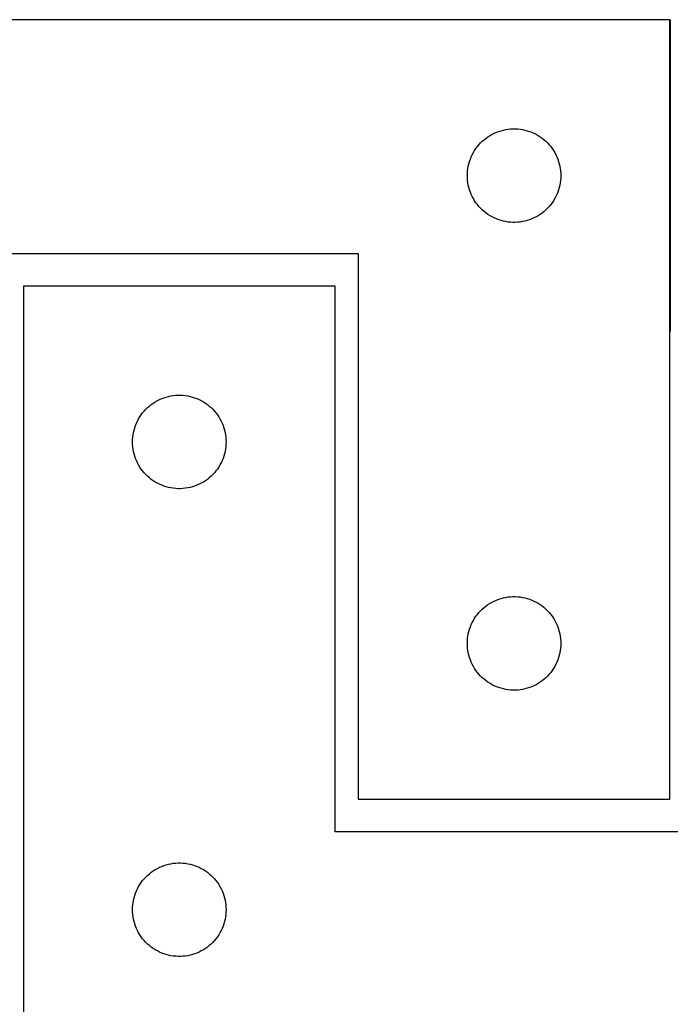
# Model space of a CAD drawing. Header units: millimetres. Extents: x 7 to 1493, y 7 to 2993.
# Tile 6 of 12: x 405 to 614, y 2417 to 2733. Entities that reach past the tile are written whole.
import ezdxf

# ---------------------------------------------------------------- set-up
doc = ezdxf.new("R2010")
doc.units = ezdxf.units.MM
doc.layers.add('COMMON', color=5, linetype='CONTINUOUS', true_color=0x0000ff)
doc.layers.add('CUT', color=7, linetype='CONTINUOUS', true_color=0x000000)

msp = doc.modelspace()

# ---------------------------------------------------------------- linework, layer by layer
at = {"layer": 'COMMON'}
msp.add_line((613.802524, 2732.733317), (613.802524, 2632.733317), dxfattribs=at)
at = {"layer": 'CUT'}
for p, q in [((613.702524, 2732.733317), (313.702524, 2732.733317)), ((613.702524, 2482.733317), (613.702524, 2732.733317)), ((557.343808, 2696.318851), (558.051605, 2696.628176)), ((558.051605, 2696.628176), (558.774388, 2696.900655)), ((558.774388, 2696.900655), (559.510239, 2697.135565)), ((559.510239, 2697.135565), (560.257208, 2697.332282)), ((560.257208, 2697.332282), (561.013312, 2697.490286)), ((561.013312, 2697.490286), (561.776549, 2697.609157)), ((561.776549, 2697.609157), (562.544892, 2697.68858)), ((562.544892, 2697.68858), (563.316305, 2697.728344)), ((563.316305, 2697.728344), (564.088743, 2697.728344)), ((564.088743, 2697.728344), (564.860156, 2697.68858)), ((564.860156, 2697.68858), (565.628499, 2697.609157)), ((565.628499, 2697.609157), (566.391735, 2697.490286)), ((566.391735, 2697.490286), (567.14784, 2697.332282)), ((567.14784, 2697.332282), (567.894808, 2697.135565)), ((567.894808, 2697.135565), (568.63066, 2696.900655)), ((568.63066, 2696.900655), (569.353442, 2696.628176)), ((569.353442, 2696.628176), (570.06124, 2696.318851)), ((552.960241, 2693.202479), (553.513424, 2693.741597)), ((553.513424, 2693.741597), (554.093626, 2694.251523)), ((554.093626, 2694.251523), (554.69931, 2694.730905)), ((554.69931, 2694.730905), (555.328868, 2695.178472)), ((555.328868, 2695.178472), (555.980632, 2695.593036)), ((555.980632, 2695.593036), (556.652873, 2695.973499)), ((556.652873, 2695.973499), (557.343808, 2696.318851)), ((570.06124, 2696.318851), (570.752175, 2695.973499)), ((570.752175, 2695.973499), (571.424416, 2695.593036)), ((571.424416, 2695.593036), (572.07618, 2695.178472)), ((572.07618, 2695.178472), (572.705738, 2694.730905)), ((572.705738, 2694.730905), (573.311422, 2694.251523)), ((573.311422, 2694.251523), (573.891624, 2693.741597)), ((573.891624, 2693.741597), (574.444807, 2693.202479)), ((550.285218, 2689.439724), (550.648245, 2690.121538)), ((550.648245, 2690.121538), (551.04589, 2690.78376)), ((551.04589, 2690.78376), (551.477099, 2691.424633)), ((551.477099, 2691.424633), (551.940727, 2692.042459)), ((551.940727, 2692.042459), (552.435545, 2692.635598)), ((552.435545, 2692.635598), (552.960241, 2693.202479)), ((574.444807, 2693.202479), (574.969503, 2692.635598)), ((574.969503, 2692.635598), (575.464321, 2692.042459)), ((575.464321, 2692.042459), (575.927949, 2691.424633)), ((575.927949, 2691.424633), (576.359157, 2690.78376)), ((576.359157, 2690.78376), (576.756802, 2690.121538)), ((576.756802, 2690.121538), (577.11983, 2689.439724)), ((549.197108, 2686.553383), (549.412993, 2687.295039)), ((549.412993, 2687.295039), (549.666772, 2688.024598)), ((549.666772, 2688.024598), (549.95777, 2688.740125)), ((549.95777, 2688.740125), (550.285218, 2689.439724)), ((577.11983, 2689.439724), (577.447277, 2688.740125)), ((577.447277, 2688.740125), (577.738276, 2688.024598)), ((577.738276, 2688.024598), (577.992055, 2687.295039)), ((577.992055, 2687.295039), (578.20794, 2686.553383)), ((548.722413, 2683.505498), (548.782026, 2684.275632)), ((548.782026, 2684.275632), (548.881205, 2685.041675)), ((548.881205, 2685.041675), (549.019689, 2685.801598)), ((549.019689, 2685.801598), (549.197108, 2686.553383)), ((578.20794, 2686.553383), (578.385359, 2685.801598)), ((578.385359, 2685.801598), (578.523842, 2685.041675)), ((578.523842, 2685.041675), (578.623022, 2684.275632)), ((578.623022, 2684.275632), (578.682635, 2683.505498)), ((548.702524, 2682.733317), (548.722413, 2683.505498)), ((548.722413, 2681.961135), (548.702524, 2682.733317)), ((548.782026, 2681.191002), (548.722413, 2681.961135)), ((548.881205, 2680.424958), (548.782026, 2681.191002)), ((578.623022, 2681.191002), (578.523842, 2680.424958)), ((578.682635, 2681.961135), (578.623022, 2681.191002)), ((578.682635, 2683.505498), (578.702524, 2682.733317)), ((578.702524, 2682.733317), (578.682635, 2681.961135)), ((549.019689, 2679.665036), (548.881205, 2680.424958)), ((549.197108, 2678.91325), (549.019689, 2679.665036)), ((549.412993, 2678.171594), (549.197108, 2678.91325)), ((549.666772, 2677.442035), (549.412993, 2678.171594)), ((577.992055, 2678.171594), (577.738276, 2677.442035)), ((578.20794, 2678.91325), (577.992055, 2678.171594)), ((578.385359, 2679.665036), (578.20794, 2678.91325)), ((578.523842, 2680.424958), (578.385359, 2679.665036)), ((549.95777, 2676.726508), (549.666772, 2677.442035)), ((550.285218, 2676.02691), (549.95777, 2676.726508)), ((550.648245, 2675.345096), (550.285218, 2676.02691)), ((551.04589, 2674.682874), (550.648245, 2675.345096)), ((551.477099, 2674.042), (551.04589, 2674.682874)), ((576.359157, 2674.682874), (575.927949, 2674.042)), ((576.756802, 2675.345096), (576.359157, 2674.682874)), ((577.11983, 2676.02691), (576.756802, 2675.345096)), ((577.447277, 2676.726508), (577.11983, 2676.02691)), ((577.738276, 2677.442035), (577.447277, 2676.726508)), ((551.940727, 2673.424174), (551.477099, 2674.042)), ((552.435545, 2672.831035), (551.940727, 2673.424174)), ((552.960241, 2672.264154), (552.435545, 2672.831035)), ((553.513424, 2671.725036), (552.960241, 2672.264154)), ((554.093626, 2671.21511), (553.513424, 2671.725036)), ((554.69931, 2670.735728), (554.093626, 2671.21511)), ((573.311422, 2671.21511), (572.705738, 2670.735728)), ((573.891624, 2671.725036), (573.311422, 2671.21511)), ((574.444807, 2672.264154), (573.891624, 2671.725036)), ((574.969503, 2672.831035), (574.444807, 2672.264154)), ((575.464321, 2673.424174), (574.969503, 2672.831035)), ((575.927949, 2674.042), (575.464321, 2673.424174)), ((555.328868, 2670.288161), (554.69931, 2670.735728)), ((555.980632, 2669.873597), (555.328868, 2670.288161)), ((556.652873, 2669.493135), (555.980632, 2669.873597)), ((557.343808, 2669.147783), (556.652873, 2669.493135)), ((558.051605, 2668.838457), (557.343808, 2669.147783)), ((558.774388, 2668.565978), (558.051605, 2668.838457)), ((559.510239, 2668.331069), (558.774388, 2668.565978)), ((560.257208, 2668.134351), (559.510239, 2668.331069)), ((561.013312, 2667.976347), (560.257208, 2668.134351)), ((567.14784, 2668.134351), (566.391735, 2667.976347)), ((567.894808, 2668.331069), (567.14784, 2668.134351)), ((568.63066, 2668.565978), (567.894808, 2668.331069)), ((569.353442, 2668.838457), (568.63066, 2668.565978)), ((570.06124, 2669.147783), (569.353442, 2668.838457)), ((570.752175, 2669.493135), (570.06124, 2669.147783)), ((571.424416, 2669.873597), (570.752175, 2669.493135)), ((572.07618, 2670.288161), (571.424416, 2669.873597)), ((572.705738, 2670.735728), (572.07618, 2670.288161)), ((561.776549, 2667.857477), (561.013312, 2667.976347)), ((562.544892, 2667.778054), (561.776549, 2667.857477)), ((563.316305, 2667.73829), (562.544892, 2667.778054)), ((564.088743, 2667.73829), (563.316305, 2667.73829)), ((564.860156, 2667.778054), (564.088743, 2667.73829)), ((565.628499, 2667.857477), (564.860156, 2667.778054)), ((566.391735, 2667.976347), (565.628499, 2667.857477)), ((313.702524, 2657.733317), (513.702524, 2657.733317)), ((513.702524, 2657.733317), (513.702524, 2482.733317)), ((506.256347, 2647.335467), (406.256347, 2647.335467)), ((406.256347, 2647.335467), (406.256347, 2397.335467)), ((506.256347, 2472.335467), (506.256347, 2647.335467)), ((449.897631, 2610.921001), (450.605428, 2611.230327)), ((450.605428, 2611.230327), (451.328211, 2611.502805)), ((451.328211, 2611.502805), (452.064062, 2611.737715)), ((452.064062, 2611.737715), (452.811031, 2611.934433)), ((452.811031, 2611.934433), (453.567135, 2612.092436)), ((453.567135, 2612.092436), (454.330371, 2612.211307)), ((454.330371, 2612.211307), (455.098715, 2612.29073)), ((455.098715, 2612.29073), (455.870128, 2612.330494)), ((455.870128, 2612.330494), (456.642565, 2612.330494)), ((456.642565, 2612.330494), (457.413979, 2612.29073)), ((457.413979, 2612.29073), (458.182322, 2612.211307)), ((458.182322, 2612.211307), (458.945558, 2612.092436)), ((458.945558, 2612.092436), (459.701663, 2611.934433)), ((459.701663, 2611.934433), (460.448631, 2611.737715)), ((460.448631, 2611.737715), (461.184482, 2611.502805)), ((461.184482, 2611.502805), (461.907265, 2611.230327)), ((461.907265, 2611.230327), (462.615063, 2610.921001)), ((445.514064, 2607.804629), (446.067247, 2608.343748)), ((446.067247, 2608.343748), (446.647449, 2608.853674)), ((446.647449, 2608.853674), (447.253133, 2609.333056)), ((447.253133, 2609.333056), (447.882691, 2609.780622)), ((447.882691, 2609.780622), (448.534455, 2610.195186)), ((448.534455, 2610.195186), (449.206696, 2610.575649)), ((449.206696, 2610.575649), (449.897631, 2610.921001)), ((462.615063, 2610.921001), (463.305998, 2610.575649)), ((463.305998, 2610.575649), (463.978239, 2610.195186)), ((463.978239, 2610.195186), (464.630003, 2609.780622)), ((464.630003, 2609.780622), (465.259561, 2609.333056)), ((465.259561, 2609.333056), (465.865244, 2608.853674)), ((465.865244, 2608.853674), (466.445447, 2608.343748)), ((466.445447, 2608.343748), (466.99863, 2607.804629)), ((443.202068, 2604.723688), (443.599713, 2605.38591)), ((443.599713, 2605.38591), (444.030922, 2606.026784)), ((444.030922, 2606.026784), (444.49455, 2606.644609)), ((444.49455, 2606.644609), (444.989368, 2607.237749)), ((444.989368, 2607.237749), (445.514064, 2607.804629)), ((466.99863, 2607.804629), (467.523326, 2607.237749)), ((467.523326, 2607.237749), (468.018144, 2606.644609)), ((468.018144, 2606.644609), (468.481772, 2606.026784)), ((468.481772, 2606.026784), (468.91298, 2605.38591)), ((468.91298, 2605.38591), (469.310625, 2604.723688)), ((441.750931, 2601.155534), (441.966816, 2601.89719)), ((441.966816, 2601.89719), (442.220594, 2602.626748)), ((442.220594, 2602.626748), (442.511593, 2603.342276)), ((442.511593, 2603.342276), (442.839041, 2604.041874)), ((442.839041, 2604.041874), (443.202068, 2604.723688)), ((469.310625, 2604.723688), (469.673653, 2604.041874)), ((469.673653, 2604.041874), (470.0011, 2603.342276)), ((470.0011, 2603.342276), (470.292099, 2602.626748)), ((470.292099, 2602.626748), (470.545877, 2601.89719)), ((470.545877, 2601.89719), (470.761763, 2601.155534)), ((441.276235, 2598.107648), (441.335849, 2598.877782)), ((441.335849, 2598.877782), (441.435028, 2599.643826)), ((441.435028, 2599.643826), (441.573511, 2600.403748)), ((441.573511, 2600.403748), (441.750931, 2601.155534)), ((470.761763, 2601.155534), (470.939182, 2600.403748)), ((470.939182, 2600.403748), (471.077665, 2599.643826)), ((471.077665, 2599.643826), (471.176845, 2598.877782)), ((471.176845, 2598.877782), (471.236458, 2598.107648)), ((441.256347, 2597.335467), (441.276235, 2598.107648)), ((441.276235, 2596.563286), (441.256347, 2597.335467)), ((441.335849, 2595.793152), (441.276235, 2596.563286)), ((441.435028, 2595.027108), (441.335849, 2595.793152)), ((471.176845, 2595.793152), (471.077665, 2595.027108)), ((471.236458, 2596.563286), (471.176845, 2595.793152)), ((471.236458, 2598.107648), (471.256347, 2597.335467)), ((471.256347, 2597.335467), (471.236458, 2596.563286)), ((441.573511, 2594.267186), (441.435028, 2595.027108)), ((441.750931, 2593.5154), (441.573511, 2594.267186)), ((441.966816, 2592.773745), (441.750931, 2593.5154)), ((442.220594, 2592.044186), (441.966816, 2592.773745)), ((470.545877, 2592.773745), (470.292099, 2592.044186)), ((470.761763, 2593.5154), (470.545877, 2592.773745)), ((470.939182, 2594.267186), (470.761763, 2593.5154)), ((471.077665, 2595.027108), (470.939182, 2594.267186)), ((442.511593, 2591.328658), (442.220594, 2592.044186)), ((442.839041, 2590.62906), (442.511593, 2591.328658)), ((443.202068, 2589.947246), (442.839041, 2590.62906)), ((443.599713, 2589.285024), (443.202068, 2589.947246)), ((444.030922, 2588.644151), (443.599713, 2589.285024)), ((468.91298, 2589.285024), (468.481772, 2588.644151)), ((469.310625, 2589.947246), (468.91298, 2589.285024)), ((469.673653, 2590.62906), (469.310625, 2589.947246)), ((470.0011, 2591.328658), (469.673653, 2590.62906)), ((470.292099, 2592.044186), (470.0011, 2591.328658)), ((444.49455, 2588.026325), (444.030922, 2588.644151)), ((444.989368, 2587.433185), (444.49455, 2588.026325)), ((445.514064, 2586.866305), (444.989368, 2587.433185)), ((446.067247, 2586.327187), (445.514064, 2586.866305)), ((446.647449, 2585.81726), (446.067247, 2586.327187)), ((466.445447, 2586.327187), (465.865244, 2585.81726)), ((466.99863, 2586.866305), (466.445447, 2586.327187)), ((467.523326, 2587.433185), (466.99863, 2586.866305)), ((468.018144, 2588.026325), (467.523326, 2587.433185)), ((468.481772, 2588.644151), (468.018144, 2588.026325)), ((447.253133, 2585.337878), (446.647449, 2585.81726)), ((447.882691, 2584.890312), (447.253133, 2585.337878)), ((448.534455, 2584.475748), (447.882691, 2584.890312)), ((449.206696, 2584.095285), (448.534455, 2584.475748)), ((449.897631, 2583.749933), (449.206696, 2584.095285)), ((450.605428, 2583.440608), (449.897631, 2583.749933)), ((451.328211, 2583.168129), (450.605428, 2583.440608)), ((452.064062, 2582.933219), (451.328211, 2583.168129)), ((452.811031, 2582.736501), (452.064062, 2582.933219)), ((460.448631, 2582.933219), (459.701663, 2582.736501)), ((461.184482, 2583.168129), (460.448631, 2582.933219)), ((461.907265, 2583.440608), (461.184482, 2583.168129)), ((462.615063, 2583.749933), (461.907265, 2583.440608)), ((463.305998, 2584.095285), (462.615063, 2583.749933)), ((463.978239, 2584.475748), (463.305998, 2584.095285)), ((464.630003, 2584.890312), (463.978239, 2584.475748)), ((465.259561, 2585.337878), (464.630003, 2584.890312)), ((465.865244, 2585.81726), (465.259561, 2585.337878)), ((453.567135, 2582.578498), (452.811031, 2582.736501)), ((454.330371, 2582.459627), (453.567135, 2582.578498)), ((455.098715, 2582.380204), (454.330371, 2582.459627)), ((455.870128, 2582.34044), (455.098715, 2582.380204)), ((456.642565, 2582.34044), (455.870128, 2582.34044)), ((457.413979, 2582.380204), (456.642565, 2582.34044)), ((458.182322, 2582.459627), (457.413979, 2582.380204)), ((458.945558, 2582.578498), (458.182322, 2582.459627)), ((459.701663, 2582.736501), (458.945558, 2582.578498)), ((554.69931, 2544.730905), (555.328868, 2545.178472)), ((555.328868, 2545.178472), (555.980632, 2545.593036)), ((555.980632, 2545.593036), (556.652873, 2545.973499)), ((556.652873, 2545.973499), (557.343808, 2546.318851)), ((557.343808, 2546.318851), (558.051605, 2546.628176)), ((558.051605, 2546.628176), (558.774388, 2546.900655)), ((558.774388, 2546.900655), (559.510239, 2547.135565)), ((559.510239, 2547.135565), (560.257208, 2547.332282)), ((560.257208, 2547.332282), (561.013312, 2547.490286)), ((561.013312, 2547.490286), (561.776549, 2547.609157)), ((561.776549, 2547.609157), (562.544892, 2547.68858)), ((562.544892, 2547.68858), (563.316305, 2547.728344)), ((563.316305, 2547.728344), (564.088743, 2547.728344)), ((564.088743, 2547.728344), (564.860156, 2547.68858)), ((564.860156, 2547.68858), (565.628499, 2547.609157)), ((565.628499, 2547.609157), (566.391735, 2547.490286)), ((566.391735, 2547.490286), (567.14784, 2547.332282)), ((567.14784, 2547.332282), (567.894808, 2547.135565)), ((567.894808, 2547.135565), (568.63066, 2546.900655)), ((568.63066, 2546.900655), (569.353442, 2546.628176)), ((569.353442, 2546.628176), (570.06124, 2546.318851)), ((570.06124, 2546.318851), (570.752175, 2545.973499)), ((570.752175, 2545.973499), (571.424416, 2545.593036)), ((571.424416, 2545.593036), (572.07618, 2545.178472)), ((572.07618, 2545.178472), (572.705738, 2544.730905)), ((551.477099, 2541.424633), (551.940727, 2542.042459)), ((551.940727, 2542.042459), (552.435545, 2542.635598)), ((552.435545, 2542.635598), (552.960241, 2543.202479)), ((552.960241, 2543.202479), (553.513424, 2543.741597)), ((553.513424, 2543.741597), (554.093626, 2544.251523)), ((554.093626, 2544.251523), (554.69931, 2544.730905)), ((572.705738, 2544.730905), (573.311422, 2544.251523)), ((573.311422, 2544.251523), (573.891624, 2543.741597)), ((573.891624, 2543.741597), (574.444807, 2543.202479)), ((574.444807, 2543.202479), (574.969503, 2542.635598)), ((574.969503, 2542.635598), (575.464321, 2542.042459)), ((575.464321, 2542.042459), (575.927949, 2541.424633)), ((549.666772, 2538.024598), (549.95777, 2538.740125)), ((549.95777, 2538.740125), (550.285218, 2539.439724)), ((550.285218, 2539.439724), (550.648245, 2540.121538)), ((550.648245, 2540.121538), (551.04589, 2540.78376)), ((551.04589, 2540.78376), (551.477099, 2541.424633)), ((575.927949, 2541.424633), (576.359157, 2540.78376)), ((576.359157, 2540.78376), (576.756802, 2540.121538)), ((576.756802, 2540.121538), (577.11983, 2539.439724)), ((577.11983, 2539.439724), (577.447277, 2538.740125)), ((577.447277, 2538.740125), (577.738276, 2538.024598)), ((548.881205, 2535.041675), (549.019689, 2535.801598)), ((549.019689, 2535.801598), (549.197108, 2536.553383)), ((549.197108, 2536.553383), (549.412993, 2537.295039)), ((549.412993, 2537.295039), (549.666772, 2538.024598)), ((577.738276, 2538.024598), (577.992055, 2537.295039)), ((577.992055, 2537.295039), (578.20794, 2536.553383)), ((578.20794, 2536.553383), (578.385359, 2535.801598)), ((578.385359, 2535.801598), (578.523842, 2535.041675)), ((548.702524, 2532.733317), (548.722413, 2533.505498)), ((548.722413, 2531.961135), (548.702524, 2532.733317)), ((548.722413, 2533.505498), (548.782026, 2534.275632)), ((548.782026, 2534.275632), (548.881205, 2535.041675)), ((578.523842, 2535.041675), (578.623022, 2534.275632)), ((578.623022, 2534.275632), (578.682635, 2533.505498)), ((578.682635, 2533.505498), (578.702524, 2532.733317)), ((578.702524, 2532.733317), (578.682635, 2531.961135)), ((548.782026, 2531.191002), (548.722413, 2531.961135)), ((548.881205, 2530.424958), (548.782026, 2531.191002)), ((549.019689, 2529.665036), (548.881205, 2530.424958)), ((549.197108, 2528.91325), (549.019689, 2529.665036)), ((578.385359, 2529.665036), (578.20794, 2528.91325)), ((578.523842, 2530.424958), (578.385359, 2529.665036)), ((578.623022, 2531.191002), (578.523842, 2530.424958)), ((578.682635, 2531.961135), (578.623022, 2531.191002)), ((549.412993, 2528.171594), (549.197108, 2528.91325)), ((549.666772, 2527.442035), (549.412993, 2528.171594)), ((549.95777, 2526.726508), (549.666772, 2527.442035)), ((550.285218, 2526.02691), (549.95777, 2526.726508)), ((550.648245, 2525.345096), (550.285218, 2526.02691)), ((577.11983, 2526.02691), (576.756802, 2525.345096)), ((577.447277, 2526.726508), (577.11983, 2526.02691)), ((577.738276, 2527.442035), (577.447277, 2526.726508)), ((577.992055, 2528.171594), (577.738276, 2527.442035)), ((578.20794, 2528.91325), (577.992055, 2528.171594)), ((551.04589, 2524.682874), (550.648245, 2525.345096)), ((551.477099, 2524.042), (551.04589, 2524.682874)), ((551.940727, 2523.424174), (551.477099, 2524.042)), ((552.435545, 2522.831035), (551.940727, 2523.424174)), ((552.960241, 2522.264154), (552.435545, 2522.831035)), ((574.969503, 2522.831035), (574.444807, 2522.264154)), ((575.464321, 2523.424174), (574.969503, 2522.831035)), ((575.927949, 2524.042), (575.464321, 2523.424174)), ((576.359157, 2524.682874), (575.927949, 2524.042)), ((576.756802, 2525.345096), (576.359157, 2524.682874)), ((553.513424, 2521.725036), (552.960241, 2522.264154)), ((554.093626, 2521.21511), (553.513424, 2521.725036)), ((554.69931, 2520.735728), (554.093626, 2521.21511)), ((555.328868, 2520.288161), (554.69931, 2520.735728)), ((555.980632, 2519.873597), (555.328868, 2520.288161)), ((556.652873, 2519.493135), (555.980632, 2519.873597)), ((571.424416, 2519.873597), (570.752175, 2519.493135)), ((572.07618, 2520.288161), (571.424416, 2519.873597)), ((572.705738, 2520.735728), (572.07618, 2520.288161)), ((573.311422, 2521.21511), (572.705738, 2520.735728)), ((573.891624, 2521.725036), (573.311422, 2521.21511)), ((574.444807, 2522.264154), (573.891624, 2521.725036)), ((557.343808, 2519.147783), (556.652873, 2519.493135)), ((558.051605, 2518.838457), (557.343808, 2519.147783)), ((558.774388, 2518.565978), (558.051605, 2518.838457)), ((559.510239, 2518.331069), (558.774388, 2518.565978)), ((560.257208, 2518.134351), (559.510239, 2518.331069)), ((561.013312, 2517.976347), (560.257208, 2518.134351)), ((561.776549, 2517.857477), (561.013312, 2517.976347)), ((562.544892, 2517.778054), (561.776549, 2517.857477)), ((563.316305, 2517.73829), (562.544892, 2517.778054)), ((564.088743, 2517.73829), (563.316305, 2517.73829)), ((564.860156, 2517.778054), (564.088743, 2517.73829)), ((565.628499, 2517.857477), (564.860156, 2517.778054)), ((566.391735, 2517.976347), (565.628499, 2517.857477)), ((567.14784, 2518.134351), (566.391735, 2517.976347)), ((567.894808, 2518.331069), (567.14784, 2518.134351)), ((568.63066, 2518.565978), (567.894808, 2518.331069)), ((569.353442, 2518.838457), (568.63066, 2518.565978)), ((570.06124, 2519.147783), (569.353442, 2518.838457)), ((570.752175, 2519.493135), (570.06124, 2519.147783)), ((513.702524, 2482.733317), (613.702524, 2482.733317)), ((706.256347, 2472.335467), (506.256347, 2472.335467)), ((447.253133, 2459.333056), (447.882691, 2459.780622)), ((447.882691, 2459.780622), (448.534455, 2460.195186)), ((448.534455, 2460.195186), (449.206696, 2460.575649)), ((449.206696, 2460.575649), (449.897631, 2460.921001)), ((449.897631, 2460.921001), (450.605428, 2461.230327)), ((450.605428, 2461.230327), (451.328211, 2461.502805)), ((451.328211, 2461.502805), (452.064062, 2461.737715)), ((452.064062, 2461.737715), (452.811031, 2461.934433)), ((452.811031, 2461.934433), (453.567135, 2462.092436)), ((453.567135, 2462.092436), (454.330371, 2462.211307)), ((454.330371, 2462.211307), (455.098715, 2462.29073)), ((455.098715, 2462.29073), (455.870128, 2462.330494)), ((455.870128, 2462.330494), (456.642565, 2462.330494)), ((456.642565, 2462.330494), (457.413979, 2462.29073)), ((457.413979, 2462.29073), (458.182322, 2462.211307)), ((458.182322, 2462.211307), (458.945558, 2462.092436)), ((458.945558, 2462.092436), (459.701663, 2461.934433)), ((459.701663, 2461.934433), (460.448631, 2461.737715)), ((460.448631, 2461.737715), (461.184482, 2461.502805)), ((461.184482, 2461.502805), (461.907265, 2461.230327)), ((461.907265, 2461.230327), (462.615063, 2460.921001)), ((462.615063, 2460.921001), (463.305998, 2460.575649)), ((463.305998, 2460.575649), (463.978239, 2460.195186)), ((463.978239, 2460.195186), (464.630003, 2459.780622)), ((464.630003, 2459.780622), (465.259561, 2459.333056)), ((444.030922, 2456.026784), (444.49455, 2456.644609)), ((444.49455, 2456.644609), (444.989368, 2457.237749)), ((444.989368, 2457.237749), (445.514064, 2457.804629)), ((445.514064, 2457.804629), (446.067247, 2458.343748)), ((446.067247, 2458.343748), (446.647449, 2458.853674)), ((446.647449, 2458.853674), (447.253133, 2459.333056)), ((465.259561, 2459.333056), (465.865244, 2458.853674)), ((465.865244, 2458.853674), (466.445447, 2458.343748)), ((466.445447, 2458.343748), (466.99863, 2457.804629)), ((466.99863, 2457.804629), (467.523326, 2457.237749)), ((467.523326, 2457.237749), (468.018144, 2456.644609)), ((468.018144, 2456.644609), (468.481772, 2456.026784)), ((442.220594, 2452.626748), (442.511593, 2453.342276)), ((442.511593, 2453.342276), (442.839041, 2454.041874)), ((442.839041, 2454.041874), (443.202068, 2454.723688)), ((443.202068, 2454.723688), (443.599713, 2455.38591)), ((443.599713, 2455.38591), (444.030922, 2456.026784)), ((468.481772, 2456.026784), (468.91298, 2455.38591)), ((468.91298, 2455.38591), (469.310625, 2454.723688)), ((469.310625, 2454.723688), (469.673653, 2454.041874)), ((469.673653, 2454.041874), (470.0011, 2453.342276)), ((470.0011, 2453.342276), (470.292099, 2452.626748)), ((441.435028, 2449.643826), (441.573511, 2450.403748)), ((441.573511, 2450.403748), (441.750931, 2451.155534)), ((441.750931, 2451.155534), (441.966816, 2451.89719)), ((441.966816, 2451.89719), (442.220594, 2452.626748)), ((470.292099, 2452.626748), (470.545877, 2451.89719)), ((470.545877, 2451.89719), (470.761763, 2451.155534)), ((470.761763, 2451.155534), (470.939182, 2450.403748)), ((470.939182, 2450.403748), (471.077665, 2449.643826)), ((441.256347, 2447.335467), (441.276235, 2448.107648)), ((441.276235, 2446.563286), (441.256347, 2447.335467)), ((441.276235, 2448.107648), (441.335849, 2448.877782)), ((441.335849, 2448.877782), (441.435028, 2449.643826)), ((471.077665, 2449.643826), (471.176845, 2448.877782)), ((471.176845, 2448.877782), (471.236458, 2448.107648)), ((471.236458, 2448.107648), (471.256347, 2447.335467)), ((471.256347, 2447.335467), (471.236458, 2446.563286)), ((441.335849, 2445.793152), (441.276235, 2446.563286)), ((441.435028, 2445.027108), (441.335849, 2445.793152)), ((441.573511, 2444.267186), (441.435028, 2445.027108)), ((441.750931, 2443.5154), (441.573511, 2444.267186)), ((470.939182, 2444.267186), (470.761763, 2443.5154)), ((471.077665, 2445.027108), (470.939182, 2444.267186)), ((471.176845, 2445.793152), (471.077665, 2445.027108)), ((471.236458, 2446.563286), (471.176845, 2445.793152)), ((441.966816, 2442.773745), (441.750931, 2443.5154)), ((442.220594, 2442.044186), (441.966816, 2442.773745)), ((442.511593, 2441.328658), (442.220594, 2442.044186)), ((442.839041, 2440.62906), (442.511593, 2441.328658)), ((470.0011, 2441.328658), (469.673653, 2440.62906)), ((470.292099, 2442.044186), (470.0011, 2441.328658)), ((470.545877, 2442.773745), (470.292099, 2442.044186)), ((470.761763, 2443.5154), (470.545877, 2442.773745)), ((443.202068, 2439.947246), (442.839041, 2440.62906)), ((443.599713, 2439.285024), (443.202068, 2439.947246)), ((444.030922, 2438.644151), (443.599713, 2439.285024)), ((444.49455, 2438.026325), (444.030922, 2438.644151)), ((444.989368, 2437.433185), (444.49455, 2438.026325)), ((468.018144, 2438.026325), (467.523326, 2437.433185)), ((468.481772, 2438.644151), (468.018144, 2438.026325)), ((468.91298, 2439.285024), (468.481772, 2438.644151)), ((469.310625, 2439.947246), (468.91298, 2439.285024)), ((469.673653, 2440.62906), (469.310625, 2439.947246)), ((445.514064, 2436.866305), (444.989368, 2437.433185)), ((446.067247, 2436.327187), (445.514064, 2436.866305)), ((446.647449, 2435.81726), (446.067247, 2436.327187)), ((447.253133, 2435.337878), (446.647449, 2435.81726)), ((447.882691, 2434.890312), (447.253133, 2435.337878)), ((448.534455, 2434.475748), (447.882691, 2434.890312)), ((449.206696, 2434.095285), (448.534455, 2434.475748)), ((463.978239, 2434.475748), (463.305998, 2434.095285)), ((464.630003, 2434.890312), (463.978239, 2434.475748)), ((465.259561, 2435.337878), (464.630003, 2434.890312)), ((465.865244, 2435.81726), (465.259561, 2435.337878)), ((466.445447, 2436.327187), (465.865244, 2435.81726)), ((466.99863, 2436.866305), (466.445447, 2436.327187)), ((467.523326, 2437.433185), (466.99863, 2436.866305)), ((449.897631, 2433.749933), (449.206696, 2434.095285)), ((450.605428, 2433.440608), (449.897631, 2433.749933)), ((451.328211, 2433.168129), (450.605428, 2433.440608)), ((452.064062, 2432.933219), (451.328211, 2433.168129)), ((452.811031, 2432.736501), (452.064062, 2432.933219)), ((453.567135, 2432.578498), (452.811031, 2432.736501)), ((454.330371, 2432.459627), (453.567135, 2432.578498)), ((455.098715, 2432.380204), (454.330371, 2432.459627)), ((455.870128, 2432.34044), (455.098715, 2432.380204)), ((456.642565, 2432.34044), (455.870128, 2432.34044)), ((457.413979, 2432.380204), (456.642565, 2432.34044)), ((458.182322, 2432.459627), (457.413979, 2432.380204)), ((458.945558, 2432.578498), (458.182322, 2432.459627)), ((459.701663, 2432.736501), (458.945558, 2432.578498)), ((460.448631, 2432.933219), (459.701663, 2432.736501)), ((461.184482, 2433.168129), (460.448631, 2432.933219)), ((461.907265, 2433.440608), (461.184482, 2433.168129)), ((462.615063, 2433.749933), (461.907265, 2433.440608)), ((463.305998, 2434.095285), (462.615063, 2433.749933))]:
    msp.add_line(p, q, dxfattribs=at)

doc.saveas('drawing.dxf')
